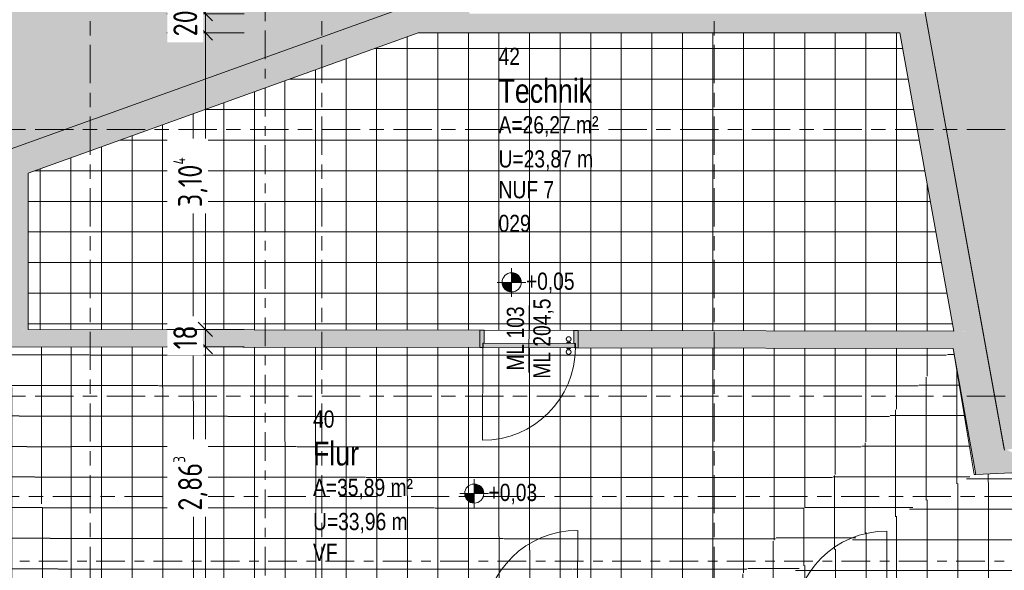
# Model space of a CAD drawing. Header units: metres. Extents: x 2 to 165, y -54 to 869.
# Tile 74 of 106: x 42.36 to 52.66, y 17.58 to 23.34. Entities that reach past the tile are written whole.
import ezdxf

# ---------------------------------------------------------------- set-up
doc = ezdxf.new("R2010")
doc.units = ezdxf.units.M
doc.linetypes.add('_Rasterlinie_', pattern=[0.75, 0.4, -0.1, 0.15, -0.1])
doc.linetypes.add('_Schnittlinie_', pattern=[0.6, 0.3, -0.1, 0.1, -0.1])
for name, color, linetype, lineweight in [('A_Bem', 7, 'Continuous', 5), ('A_Bem-100', 7, 'Continuous', 5), ('A_Geschossdecken', 7, 'Continuous', 5), ('A_Geschossdecken_Oberflächenschraffur', 7, 'Continuous', 5), ('A_Hoehenkoten', 124, 'Continuous', 5), ('A_Körper_Form', 7, 'Continuous', 5), ('A_Raster', 128, 'Continuous', 5), ('A_Raum-Txt', 16, 'Continuous', 5), ('A_Symbol-S_A', 172, 'Continuous', 5), ('A_Tuer', 128, 'Continuous', 5), ('A_Türen_Element', 128, 'Continuous', 5), ('A_Türen_Rahmen', 128, 'Continuous', 5), ('A_Wand', 244, 'Continuous', 5), ('A_Wand_Schraff', 1, 'Continuous', 5), ('A_Öffnung', 128, 'Continuous', 5)]:
    doc.layers.add(name, color=color, linetype=linetype, lineweight=lineweight)
doc.styles.add('Arial', font='arial.ttf', dxfattribs={"width": 0.8, "height": 0.18})
doc.styles.add('Arial_B', font='txt', dxfattribs={"width": 0.8, "height": 0.25})
doc.styles.add('ISOCPEUR', font='isocpeur.ttf', dxfattribs={"width": 0.8, "height": 0.25})
doc.dimstyles.new('BLB-Standard_2_5_Aussen_maskiert', dxfattribs={"dimscale": 0.3048, "dimtxt": 0.248995, "dimasz": 0.492126, "dimexe": 1.32874, "dimexo": 0.0625, "dimgap": 0.032808, "dimtad": 1, "dimdec": 1, "dimlfac": 100, "dimrnd": 0.1, "dimdsep": 46, "dimtxsty": 'ISOCPEUR', "dimblk1": 'OBLIQUE', "dimblk2": 'OBLIQUE', "dimsah": 1, "dimcen": 0.09, "dimdle": 0.164042, "dimazin": 0, "dimtfac": 1, "dimtdec": 4, "dimtix": 1, "dimtmove": 0, "dimatfit": 3, "dimfxl": 1.32874, "dimfxlon": 1, "dimtvp": 1, "dimtfill": 1, "dimtolj": 1, "dimtzin": 0, "dimarcsym": 2})
doc.dimstyles.new('BLB-Standard_2_5_Aussen_maskiert_1', dxfattribs={"dimscale": 0.3048, "dimtxt": 0.248995, "dimasz": 0.492126, "dimexe": 1.32874, "dimexo": 0.0625, "dimgap": 0.032808, "dimtad": 1, "dimrnd": 0.001, "dimzin": 0, "dimdsep": 46, "dimtxsty": 'ISOCPEUR', "dimblk1": 'OBLIQUE', "dimblk2": 'OBLIQUE', "dimsah": 1, "dimcen": 0.09, "dimdle": 0.164042, "dimazin": 0, "dimtfac": 1, "dimtdec": 4, "dimtix": 1, "dimtmove": 0, "dimatfit": 3, "dimfxl": 1.32874, "dimfxlon": 1, "dimtvp": 1, "dimtfill": 1, "dimtolj": 1, "dimtzin": 0, "dimarcsym": 2})
pattern_1 = [(0, (56.97475, -0.006), (0, 0.32), []), (90, (56.97475, -0.006), (-0.32, 2e-17), [])]
pattern_2 = [(0, (56.97275, -0.009), (0, 0.32), []), (90, (56.97275, -0.009), (-0.32, 2e-17), [])]
pattern_3 = [(0, (56.96375, -0.001), (0, 0.32), []), (90, (56.96375, -0.001), (-0.32, 2e-17), [])]
pattern_4 = [(0, (56.97475, -0.021), (0, 0.32), []), (90, (56.97475, -0.021), (-0.32, 2e-17), [])]
pattern_5 = [(0, (56.97375, -0.023), (0, 0.32), []), (90, (56.97375, -0.023), (-0.32, 2e-17), [])]
pattern_6 = [(0, (56.99575, -0.003), (0, 0.32), []), (90, (56.99575, -0.003), (-0.32, 2e-17), [])]
pattern_7 = [(0.001, (56.98475, -0.006), (-5.6e-06, 0.32), []), (90, (56.98475, -0.006), (-0.32, 2e-17), [])]
pattern_8 = [(0, (56.97275, 0), (0, 0.32), []), (90, (56.97275, 0), (-0.32, 2e-17), [])]

# ---------------------------------------------------------------- blocks, each defined once
blk = doc.blocks.new('TU DF 1 - Rahmenstock flächenbündig variabel - DL - H - 840 x 2040-8070138-AB- E0-  OK FFB')
at = {"layer": 'A_Tuer', "lineweight": 9}
h = blk.add_hatch(color=253, dxfattribs=at)
h.paths.add_polyline_path([(0.515, -0.1), (0.515, 0.1), (0.485, 0.1), (0.485, 0.055), (0.47, 0.055), (0.47, -0.1)], flags=0)
h.paths.add_polyline_path([(-0.47, -0.1), (-0.47, 0.055), (-0.485, 0.055), (-0.485, 0.1), (-0.515, 0.1), (-0.515, -0.1), (-0.514, -0.1)], flags=0)
blk.add_hatch(color=253, dxfattribs=at).paths.add_polyline_path([(0.481, 0.055), (0.481, 0.1), (-0.481, 0.1), (-0.481, 0.055), (0.266, 0.055)], flags=0)
at = {"layer": 'A_Tuer', "color": 250, "lineweight": 9}
for p, q in [((-0.435, 0.11), (-0.435, 0.1)), ((-0.435, 0.11), (-0.395, 0.11)), ((-0.425, 0.16), (-0.425, 0.11)), ((-0.295, 0.16), (-0.425, 0.16)), ((-0.425, 0.16), (-0.425, 0.11)), ((-0.295, 0.16), (-0.425, 0.16)), ((-0.405, 0.11), (-0.405, 0.14)), ((-0.405, 0.14), (-0.295, 0.14)), ((-0.405, 0.11), (-0.405, 0.14)), ((-0.405, 0.14), (-0.295, 0.14)), ((-0.395, 0.1), (-0.395, 0.11)), ((-0.295, 0.16), (-0.295, 0.14)), ((-0.295, 0.16), (-0.295, 0.14)), ((-0.515, -0.1), (-0.515, 0.1)), ((-0.435, 0.055), (-0.435, 0.045)), ((-0.395, 0.045), (-0.435, 0.045)), ((-0.425, 0.045), (-0.425, -0.005)), ((-0.425, 0.045), (-0.425, -0.005)), ((-0.405, 0.015), (-0.405, 0.045)), ((-0.405, 0.015), (-0.405, 0.045)), ((-0.295, 0.015), (-0.405, 0.015)), ((-0.295, 0.015), (-0.405, 0.015)), ((-0.395, 0.045), (-0.395, 0.055)), ((-0.295, 0.015), (-0.295, -0.005)), ((-0.295, 0.015), (-0.295, -0.005)), ((0.515, 0.1), (0.515, -0.1)), ((-0.425, -0.005), (-0.295, -0.005)), ((-0.425, -0.005), (-0.295, -0.005))]:
    blk.add_line(p, q, dxfattribs=at)
for points in [[(-0.405, 0.14), (-0.405, 0.14), (-0.405, 0.14), (-0.406, 0.141), (-0.406, 0.141), (-0.407, 0.142), (-0.407, 0.142), (-0.408, 0.143), (-0.409, 0.144), (-0.41, 0.145), (-0.411, 0.146), (-0.411, 0.146), (-0.412, 0.147), (-0.412, 0.147), (-0.413, 0.148), (-0.414, 0.149), (-0.414, 0.149), (-0.415, 0.15), (-0.416, 0.151), (-0.416, 0.151), (-0.417, 0.152), (-0.418, 0.153), (-0.418, 0.153), (-0.419, 0.154), (-0.419, 0.154), (-0.42, 0.155), (-0.421, 0.156), (-0.421, 0.156), (-0.422, 0.157), (-0.423, 0.158), (-0.423, 0.158), (-0.424, 0.159), (-0.424, 0.159), (-0.425, 0.16), (-0.425, 0.16), (-0.425, 0.16)], [(-0.405, 0.14), (-0.405, 0.14), (-0.405, 0.14), (-0.406, 0.141), (-0.406, 0.141), (-0.407, 0.142), (-0.407, 0.142), (-0.408, 0.143), (-0.409, 0.144), (-0.41, 0.145), (-0.411, 0.146), (-0.411, 0.146), (-0.412, 0.147), (-0.412, 0.147), (-0.413, 0.148), (-0.414, 0.149), (-0.414, 0.149), (-0.415, 0.15), (-0.416, 0.151), (-0.416, 0.151), (-0.417, 0.152), (-0.418, 0.153), (-0.418, 0.153), (-0.419, 0.154), (-0.419, 0.154), (-0.42, 0.155), (-0.421, 0.156), (-0.421, 0.156), (-0.422, 0.157), (-0.423, 0.158), (-0.423, 0.158), (-0.424, 0.159), (-0.424, 0.159), (-0.425, 0.16), (-0.425, 0.16), (-0.425, 0.16)], [(-0.425, -0.005), (-0.425, -0.005), (-0.425, -0.005), (-0.424, -0.004), (-0.424, -0.004), (-0.423, -0.003), (-0.423, -0.003), (-0.422, -0.002), (-0.421, -0.001), (-0.42, 0), (-0.419, 0.001), (-0.419, 0.001), (-0.418, 0.002), (-0.418, 0.002), (-0.417, 0.003), (-0.416, 0.004), (-0.416, 0.004), (-0.415, 0.005), (-0.414, 0.006), (-0.414, 0.006), (-0.413, 0.007), (-0.412, 0.008), (-0.412, 0.008), (-0.411, 0.009), (-0.411, 0.009), (-0.41, 0.01), (-0.409, 0.011), (-0.409, 0.011), (-0.408, 0.012), (-0.407, 0.013), (-0.407, 0.013), (-0.406, 0.014), (-0.406, 0.014), (-0.405, 0.015), (-0.405, 0.015), (-0.405, 0.015)], [(-0.425, -0.005), (-0.425, -0.005), (-0.425, -0.005), (-0.424, -0.004), (-0.424, -0.004), (-0.423, -0.003), (-0.423, -0.003), (-0.422, -0.002), (-0.421, -0.001), (-0.42, 0), (-0.419, 0.001), (-0.419, 0.001), (-0.418, 0.002), (-0.418, 0.002), (-0.417, 0.003), (-0.416, 0.004), (-0.416, 0.004), (-0.415, 0.005), (-0.414, 0.006), (-0.414, 0.006), (-0.413, 0.007), (-0.412, 0.008), (-0.412, 0.008), (-0.411, 0.009), (-0.411, 0.009), (-0.41, 0.01), (-0.409, 0.011), (-0.409, 0.011), (-0.408, 0.012), (-0.407, 0.013), (-0.407, 0.013), (-0.406, 0.014), (-0.406, 0.014), (-0.405, 0.015), (-0.405, 0.015), (-0.405, 0.015)]]:
    blk.add_open_spline(points, degree=3, knots=[0, 0, 0, 0, 0.083333, 0.125, 0.166667, 0.208333, 0.229167, 0.25, 0.291667, 0.333333, 0.354167, 0.375, 0.395833, 0.416667, 0.4375, 0.458333, 0.479167, 0.5, 0.520833, 0.541667, 0.5625, 0.583333, 0.604167, 0.625, 0.645833, 0.666667, 0.6875, 0.708333, 0.75, 0.770833, 0.791667, 0.833333, 0.875, 0.916667, 1, 1, 1, 1], dxfattribs=at)
at = {"layer": 'A_Türen_Element', "color": 250, "lineweight": 9}
for p, q in [((-0.481, 0.1), (0.481, 0.1)), ((-0.481, 0.055), (-0.481, 0.1)), ((0.481, 0.055), (-0.481, 0.055)), ((0.481, 0.1), (0.481, 0.055))]:
    blk.add_line(p, q, dxfattribs=at)
at = {"layer": 'A_Türen_Rahmen', "color": 250, "lineweight": 9}
for p, q in [((-0.485, 0.1), (-0.515, 0.1)), ((-0.485, 0.055), (-0.485, 0.1)), ((-0.47, 0.055), (-0.485, 0.055)), ((-0.47, -0.1), (-0.47, 0.055)), ((0.485, 0.055), (0.47, 0.055)), ((0.47, 0.055), (0.47, -0.1)), ((0.515, 0.1), (0.485, 0.1)), ((0.485, 0.1), (0.485, 0.055)), ((-0.515, -0.1), (-0.47, -0.1)), ((0.47, -0.1), (0.515, -0.1))]:
    blk.add_line(p, q, dxfattribs=at)
at = {"layer": 'A_Öffnung', "color": 250, "lineweight": 9}
blk.add_line((0.485, 0.1), (0.485, 1.07), dxfattribs=at)
blk.add_arc((0.485, 0.1), 0.97, 90, 180, dxfattribs=at)
blk = doc.blocks.new('TU DF 1 - Rahmenstock flächenbündig variabel - DL - H - 840 x 2040-8145031-AB- E0-  OK FFB')
at = {"layer": 'A_Tuer', "lineweight": 9}
h = blk.add_hatch(color=253, dxfattribs=at)
h.paths.add_polyline_path([(0.47, -0.115), (0.515, -0.115), (0.515, 0.115), (0.485, 0.115), (0.485, 0.07), (0.47, 0.07)], flags=0)
h.paths.add_polyline_path([(-0.515, -0.115), (-0.47, -0.115), (-0.47, 0.07), (-0.485, 0.07), (-0.485, 0.115), (-0.515, 0.115)], flags=0)
blk.add_hatch(color=253, dxfattribs=at).paths.add_polyline_path([(0.481, 0.07), (0.481, 0.115), (-0.481, 0.115), (-0.481, 0.07), (-0.167, 0.07)], flags=0)
at = {"layer": 'A_Tuer', "color": 250, "lineweight": 9}
for p, q in [((-0.515, -0.115), (-0.515, 0.115)), ((-0.435, 0.125), (-0.435, 0.115)), ((-0.435, 0.125), (-0.395, 0.125)), ((-0.425, 0.175), (-0.425, 0.125)), ((-0.295, 0.175), (-0.425, 0.175)), ((-0.425, 0.175), (-0.425, 0.125)), ((-0.295, 0.175), (-0.425, 0.175)), ((-0.405, 0.125), (-0.405, 0.155)), ((-0.405, 0.155), (-0.295, 0.155)), ((-0.405, 0.125), (-0.405, 0.155)), ((-0.405, 0.155), (-0.295, 0.155)), ((-0.395, 0.115), (-0.395, 0.125)), ((-0.295, 0.175), (-0.295, 0.155)), ((-0.295, 0.175), (-0.295, 0.155)), ((0.515, 0.115), (0.515, -0.115)), ((-0.435, 0.07), (-0.435, 0.06)), ((-0.395, 0.06), (-0.435, 0.06)), ((-0.425, 0.06), (-0.425, 0.01)), ((-0.425, 0.06), (-0.425, 0.01)), ((-0.425, 0.01), (-0.295, 0.01)), ((-0.425, 0.01), (-0.295, 0.01)), ((-0.405, 0.03), (-0.405, 0.06)), ((-0.405, 0.03), (-0.405, 0.06)), ((-0.295, 0.03), (-0.405, 0.03)), ((-0.295, 0.03), (-0.405, 0.03)), ((-0.395, 0.06), (-0.395, 0.07)), ((-0.295, 0.03), (-0.295, 0.01)), ((-0.295, 0.03), (-0.295, 0.01))]:
    blk.add_line(p, q, dxfattribs=at)
for points in [[(-0.405, 0.155), (-0.405, 0.155), (-0.405, 0.155), (-0.406, 0.156), (-0.406, 0.156), (-0.407, 0.157), (-0.407, 0.157), (-0.408, 0.158), (-0.409, 0.159), (-0.41, 0.16), (-0.411, 0.161), (-0.411, 0.161), (-0.412, 0.162), (-0.412, 0.162), (-0.413, 0.163), (-0.414, 0.164), (-0.414, 0.164), (-0.415, 0.165), (-0.416, 0.166), (-0.416, 0.166), (-0.417, 0.167), (-0.418, 0.168), (-0.418, 0.168), (-0.419, 0.169), (-0.419, 0.169), (-0.42, 0.17), (-0.421, 0.171), (-0.421, 0.171), (-0.422, 0.172), (-0.423, 0.173), (-0.423, 0.173), (-0.424, 0.174), (-0.424, 0.174), (-0.425, 0.175), (-0.425, 0.175), (-0.425, 0.175)], [(-0.405, 0.155), (-0.405, 0.155), (-0.405, 0.155), (-0.406, 0.156), (-0.406, 0.156), (-0.407, 0.157), (-0.407, 0.157), (-0.408, 0.158), (-0.409, 0.159), (-0.41, 0.16), (-0.411, 0.161), (-0.411, 0.161), (-0.412, 0.162), (-0.412, 0.162), (-0.413, 0.163), (-0.414, 0.164), (-0.414, 0.164), (-0.415, 0.165), (-0.416, 0.166), (-0.416, 0.166), (-0.417, 0.167), (-0.418, 0.168), (-0.418, 0.168), (-0.419, 0.169), (-0.419, 0.169), (-0.42, 0.17), (-0.421, 0.171), (-0.421, 0.171), (-0.422, 0.172), (-0.423, 0.173), (-0.423, 0.173), (-0.424, 0.174), (-0.424, 0.174), (-0.425, 0.175), (-0.425, 0.175), (-0.425, 0.175)], [(-0.425, 0.01), (-0.425, 0.01), (-0.425, 0.01), (-0.424, 0.011), (-0.424, 0.011), (-0.423, 0.012), (-0.423, 0.012), (-0.422, 0.013), (-0.421, 0.014), (-0.42, 0.015), (-0.419, 0.016), (-0.419, 0.016), (-0.418, 0.017), (-0.418, 0.017), (-0.417, 0.018), (-0.416, 0.019), (-0.416, 0.019), (-0.415, 0.02), (-0.414, 0.021), (-0.414, 0.021), (-0.413, 0.022), (-0.412, 0.023), (-0.412, 0.023), (-0.411, 0.024), (-0.411, 0.024), (-0.41, 0.025), (-0.409, 0.026), (-0.409, 0.026), (-0.408, 0.027), (-0.407, 0.028), (-0.407, 0.028), (-0.406, 0.029), (-0.406, 0.029), (-0.405, 0.03), (-0.405, 0.03), (-0.405, 0.03)], [(-0.425, 0.01), (-0.425, 0.01), (-0.425, 0.01), (-0.424, 0.011), (-0.424, 0.011), (-0.423, 0.012), (-0.423, 0.012), (-0.422, 0.013), (-0.421, 0.014), (-0.42, 0.015), (-0.419, 0.016), (-0.419, 0.016), (-0.418, 0.017), (-0.418, 0.017), (-0.417, 0.018), (-0.416, 0.019), (-0.416, 0.019), (-0.415, 0.02), (-0.414, 0.021), (-0.414, 0.021), (-0.413, 0.022), (-0.412, 0.023), (-0.412, 0.023), (-0.411, 0.024), (-0.411, 0.024), (-0.41, 0.025), (-0.409, 0.026), (-0.409, 0.026), (-0.408, 0.027), (-0.407, 0.028), (-0.407, 0.028), (-0.406, 0.029), (-0.406, 0.029), (-0.405, 0.03), (-0.405, 0.03), (-0.405, 0.03)]]:
    blk.add_open_spline(points, degree=3, knots=[0, 0, 0, 0, 0.083333, 0.125, 0.166667, 0.208333, 0.229167, 0.25, 0.291667, 0.333333, 0.354167, 0.375, 0.395833, 0.416667, 0.4375, 0.458333, 0.479167, 0.5, 0.520833, 0.541667, 0.5625, 0.583333, 0.604167, 0.625, 0.645833, 0.666667, 0.6875, 0.708333, 0.75, 0.770833, 0.791667, 0.833333, 0.875, 0.916667, 1, 1, 1, 1], dxfattribs=at)
at = {"layer": 'A_Türen_Element', "color": 250, "lineweight": 9}
for p, q in [((-0.481, 0.115), (0.481, 0.115)), ((-0.481, 0.07), (-0.481, 0.115)), ((0.481, 0.115), (0.481, 0.07)), ((0.481, 0.07), (-0.481, 0.07))]:
    blk.add_line(p, q, dxfattribs=at)
at = {"layer": 'A_Türen_Rahmen', "color": 250, "lineweight": 9}
for p, q in [((-0.485, 0.115), (-0.515, 0.115)), ((-0.485, 0.07), (-0.485, 0.115)), ((0.515, 0.115), (0.485, 0.115)), ((0.485, 0.115), (0.485, 0.07)), ((-0.47, 0.07), (-0.485, 0.07)), ((-0.47, -0.115), (-0.47, 0.07)), ((0.485, 0.07), (0.47, 0.07)), ((0.47, 0.07), (0.47, -0.115)), ((-0.515, -0.115), (-0.47, -0.115)), ((0.47, -0.115), (0.515, -0.115))]:
    blk.add_line(p, q, dxfattribs=at)
at = {"layer": 'A_Öffnung', "color": 250, "lineweight": 9}
blk.add_line((0.485, 0.115), (0.485, 1.085), dxfattribs=at)
blk.add_arc((0.485, 0.115), 0.97, 90, 180, dxfattribs=at)
blk = doc.blocks.new('TU DF 1 - Rahmenstock flächenbündig variabel - DL - H - 840 x 2000-8070515-AB- E0-  OK FFB')
at = {"layer": 'A_Tuer', "lineweight": 9}
h = blk.add_hatch(color=253, dxfattribs=at)
h.paths.add_polyline_path([(-0.515, 0.09), (-0.515, -0.09), (-0.47, -0.09), (-0.47, 0.045), (-0.485, 0.045), (-0.485, 0.09)], flags=0)
h.paths.add_polyline_path([(0.485, 0.09), (0.485, 0.045), (0.47, 0.045), (0.47, -0.09), (0.515, -0.09), (0.515, 0.09)], flags=0)
blk.add_hatch(color=253, dxfattribs=at).paths.add_polyline_path([(-0.481, 0.09), (-0.481, 0.045), (0.481, 0.045), (0.481, 0.09), (-0.426, 0.09)], flags=0)
at = {"layer": 'A_Tuer', "color": 250, "lineweight": 9}
for p, q in [((-0.425, 0.112), (-0.425, 0.1)), ((-0.424, 0.112), (-0.415, 0.112)), ((-0.415, 0.112), (-0.406, 0.112)), ((-0.405, 0.1), (-0.405, 0.112)), ((-0.515, -0.09), (-0.515, 0.09)), ((-0.435, 0.1), (-0.435, 0.09)), ((-0.435, 0.1), (-0.395, 0.1)), ((-0.435, 0.045), (-0.435, 0.035)), ((-0.395, 0.035), (-0.435, 0.035)), ((-0.425, 0.035), (-0.425, 0.023)), ((-0.415, 0.023), (-0.424, 0.023)), ((-0.406, 0.023), (-0.415, 0.023)), ((-0.405, 0.023), (-0.405, 0.035)), ((-0.395, 0.09), (-0.395, 0.1)), ((-0.395, 0.035), (-0.395, 0.045)), ((0.515, 0.09), (0.515, -0.09))]:
    blk.add_line(p, q, dxfattribs=at)
at = {"layer": 'A_Tuer', "color": 250, "lineweight": 9, "flags": 128}
for points in [[(-0.425, 0.112), (-0.426, 0.113), (-0.427, 0.113), (-0.428, 0.113), (-0.429, 0.114), (-0.429, 0.115), (-0.43, 0.115), (-0.431, 0.116), (-0.432, 0.116), (-0.432, 0.117), (-0.433, 0.118), (-0.434, 0.119), (-0.434, 0.119), (-0.435, 0.12), (-0.436, 0.121), (-0.436, 0.122), (-0.437, 0.123), (-0.437, 0.123), (-0.438, 0.124), (-0.438, 0.125), (-0.438, 0.126), (-0.439, 0.127), (-0.439, 0.128), (-0.439, 0.129), (-0.44, 0.13), (-0.44, 0.131), (-0.44, 0.132), (-0.44, 0.133), (-0.44, 0.134), (-0.44, 0.135), (-0.44, 0.136), (-0.44, 0.137), (-0.44, 0.138), (-0.44, 0.139), (-0.44, 0.14), (-0.439, 0.141), (-0.439, 0.142), (-0.439, 0.143), (-0.438, 0.144), (-0.438, 0.145), (-0.438, 0.146), (-0.437, 0.147), (-0.437, 0.147), (-0.436, 0.148), (-0.436, 0.149), (-0.435, 0.15), (-0.434, 0.151), (-0.434, 0.151), (-0.433, 0.152), (-0.432, 0.153), (-0.432, 0.154), (-0.431, 0.154), (-0.43, 0.155), (-0.429, 0.155), (-0.428, 0.156), (-0.428, 0.157), (-0.427, 0.157), (-0.426, 0.158), (-0.425, 0.158), (-0.424, 0.158), (-0.423, 0.159), (-0.422, 0.159), (-0.421, 0.159), (-0.42, 0.159), (-0.419, 0.16), (-0.418, 0.16), (-0.417, 0.16), (-0.416, 0.16), (-0.415, 0.16), (-0.415, 0.16)], [(-0.415, 0.16), (-0.414, 0.16), (-0.413, 0.16), (-0.412, 0.16), (-0.411, 0.16), (-0.41, 0.16), (-0.409, 0.159), (-0.408, 0.159), (-0.407, 0.159), (-0.406, 0.158), (-0.405, 0.158), (-0.404, 0.158), (-0.403, 0.157), (-0.403, 0.157), (-0.402, 0.156), (-0.401, 0.156), (-0.4, 0.155), (-0.399, 0.154), (-0.399, 0.154), (-0.398, 0.153), (-0.397, 0.152), (-0.396, 0.152), (-0.396, 0.151), (-0.395, 0.15), (-0.395, 0.149), (-0.394, 0.149), (-0.393, 0.148), (-0.393, 0.147), (-0.392, 0.146), (-0.392, 0.145), (-0.392, 0.144), (-0.391, 0.143), (-0.391, 0.142), (-0.391, 0.141), (-0.391, 0.14), (-0.39, 0.139), (-0.39, 0.138), (-0.39, 0.137), (-0.39, 0.136), (-0.39, 0.135), (-0.39, 0.134), (-0.39, 0.133), (-0.39, 0.132), (-0.39, 0.131), (-0.39, 0.13), (-0.391, 0.129), (-0.391, 0.128), (-0.391, 0.127), (-0.392, 0.126), (-0.392, 0.126), (-0.392, 0.125), (-0.393, 0.124), (-0.393, 0.123), (-0.394, 0.122), (-0.394, 0.121), (-0.395, 0.12), (-0.395, 0.119), (-0.396, 0.119), (-0.397, 0.118), (-0.397, 0.117), (-0.398, 0.117), (-0.399, 0.116), (-0.4, 0.115), (-0.4, 0.115), (-0.401, 0.114), (-0.402, 0.114), (-0.403, 0.113), (-0.404, 0.113), (-0.405, 0.112), (-0.405, 0.112)], [(-0.415, -0.025), (-0.416, -0.025), (-0.417, -0.025), (-0.418, -0.025), (-0.419, -0.025), (-0.42, -0.025), (-0.421, -0.024), (-0.422, -0.024), (-0.423, -0.024), (-0.424, -0.023), (-0.425, -0.023), (-0.426, -0.023), (-0.427, -0.022), (-0.427, -0.022), (-0.428, -0.021), (-0.429, -0.021), (-0.43, -0.02), (-0.431, -0.019), (-0.431, -0.019), (-0.432, -0.018), (-0.433, -0.017), (-0.434, -0.017), (-0.434, -0.016), (-0.435, -0.015), (-0.435, -0.014), (-0.436, -0.014), (-0.437, -0.013), (-0.437, -0.012), (-0.438, -0.011), (-0.438, -0.01), (-0.438, -0.009), (-0.439, -0.008), (-0.439, -0.007), (-0.439, -0.006), (-0.439, -0.005), (-0.44, -0.004), (-0.44, -0.003), (-0.44, -0.002), (-0.44, -0.001), (-0.44, 0), (-0.44, 0.001), (-0.44, 0.002), (-0.44, 0.003), (-0.44, 0.004), (-0.44, 0.005), (-0.439, 0.006), (-0.439, 0.007), (-0.439, 0.008), (-0.438, 0.009), (-0.438, 0.009), (-0.438, 0.01), (-0.437, 0.011), (-0.437, 0.012), (-0.436, 0.013), (-0.436, 0.014), (-0.435, 0.015), (-0.435, 0.016), (-0.434, 0.016), (-0.433, 0.017), (-0.433, 0.018), (-0.432, 0.018), (-0.431, 0.019), (-0.43, 0.02), (-0.43, 0.02), (-0.429, 0.021), (-0.428, 0.021), (-0.427, 0.022), (-0.426, 0.022), (-0.425, 0.023), (-0.425, 0.023)], [(-0.405, 0.023), (-0.404, 0.022), (-0.403, 0.022), (-0.402, 0.022), (-0.401, 0.021), (-0.401, 0.02), (-0.4, 0.02), (-0.399, 0.019), (-0.398, 0.019), (-0.398, 0.018), (-0.397, 0.017), (-0.396, 0.016), (-0.396, 0.016), (-0.395, 0.015), (-0.394, 0.014), (-0.394, 0.013), (-0.393, 0.012), (-0.393, 0.012), (-0.392, 0.011), (-0.392, 0.01), (-0.392, 0.009), (-0.391, 0.008), (-0.391, 0.007), (-0.391, 0.006), (-0.391, 0.005), (-0.39, 0.004), (-0.39, 0.003), (-0.39, 0.002), (-0.39, 0.001), (-0.39, 0), (-0.39, -0.001), (-0.39, -0.002), (-0.39, -0.003), (-0.39, -0.004), (-0.391, -0.005), (-0.391, -0.006), (-0.391, -0.007), (-0.391, -0.008), (-0.392, -0.009), (-0.392, -0.01), (-0.392, -0.011), (-0.393, -0.012), (-0.393, -0.012), (-0.394, -0.013), (-0.394, -0.014), (-0.395, -0.015), (-0.396, -0.016), (-0.396, -0.016), (-0.397, -0.017), (-0.398, -0.018), (-0.398, -0.019), (-0.399, -0.019), (-0.4, -0.02), (-0.401, -0.02), (-0.402, -0.021), (-0.402, -0.022), (-0.403, -0.022), (-0.404, -0.023), (-0.405, -0.023), (-0.406, -0.023), (-0.407, -0.024), (-0.408, -0.024), (-0.409, -0.024), (-0.41, -0.024), (-0.411, -0.025), (-0.412, -0.025), (-0.413, -0.025), (-0.414, -0.025), (-0.415, -0.025), (-0.415, -0.025)]]:
    blk.add_lwpolyline(points, dxfattribs=at)
at = {"layer": 'A_Türen_Element', "color": 250, "lineweight": 9}
for p, q in [((-0.481, 0.09), (0.481, 0.09)), ((-0.481, 0.045), (-0.481, 0.09)), ((0.481, 0.045), (-0.481, 0.045)), ((0.481, 0.09), (0.481, 0.045))]:
    blk.add_line(p, q, dxfattribs=at)
at = {"layer": 'A_Türen_Rahmen', "color": 250, "lineweight": 9}
for p, q in [((-0.485, 0.09), (-0.515, 0.09)), ((-0.485, 0.045), (-0.485, 0.09)), ((-0.47, 0.045), (-0.485, 0.045)), ((-0.47, -0.09), (-0.47, 0.045)), ((0.485, 0.045), (0.47, 0.045)), ((0.47, 0.045), (0.47, -0.09)), ((0.515, 0.09), (0.485, 0.09)), ((0.485, 0.09), (0.485, 0.045)), ((-0.515, -0.09), (-0.47, -0.09)), ((0.47, -0.09), (0.515, -0.09))]:
    blk.add_line(p, q, dxfattribs=at)
at = {"layer": 'A_Öffnung', "color": 250, "lineweight": 9}
blk.add_line((0.485, 0.09), (0.485, 1.06), dxfattribs=at)
blk.add_arc((0.485, 0.09), 0.97, 90, 180, dxfattribs=at)
blk = doc.blocks.new('Beschriftung Türen DL oder ML - Durchgangslichte mit Kennzeichen-6113498-AB- E0-  OK FFB')
at = {"layer": 'A_Tuer'}
blk.add_line((0, 0.00349), (0, -0.00351), dxfattribs=at)
blk = doc.blocks.new('Höhenkoten - Kreuz gefüllt-6114407-AB- E0-  OK FFB')
at = {"layer": 'A_Hoehenkoten'}
h = blk.add_hatch(color=256, dxfattribs=at)
edge = h.paths.add_edge_path(flags=0)
edge.add_line((0.001, 0.0014), (0, 0.0014))
edge.add_line((0, 0.0014), (0, 0.0024))
edge.add_arc((0, 0.0014), 0.001, 0, 90, ccw=False)
h = blk.add_hatch(color=256, dxfattribs=at)
edge = h.paths.add_edge_path(flags=0)
edge.add_line((-0.001, 0.0014), (0, 0.0014))
edge.add_line((0, 0.0014), (0, 0.0004))
edge.add_arc((0, 0.0014), 0.001, 180, 270, ccw=False)
for p, q in [((0, 0.0029), (0, -0.0001)), ((0, 0.0014), (0, 0.0024)), ((0, 0.0024), (0, 0.0014)), ((0, 0.0024), (0, 0.0014)), ((0, 0.0014), (0, 0.0024)), ((-0.0015, 0.0014), (0.0015, 0.0014)), ((-0.001, 0.0014), (0, 0.0014)), ((0, 0.0014), (-0.001, 0.0014)), ((0, 0.0014), (-0.001, 0.0014)), ((-0.001, 0.0014), (0, 0.0014)), ((0.001, 0.0014), (0, 0.0014)), ((0, 0.0014), (0, 0.0004)), ((0, 0.0004), (0, 0.0014)), ((0, 0.0014), (0.001, 0.0014)), ((0, 0.0014), (0.001, 0.0014)), ((0.001, 0.0014), (0, 0.0014)), ((0, 0.0014), (0, 0.0004)), ((0, 0.0004), (0, 0.0014))]:
    blk.add_line(p, q, dxfattribs=at)
for start, end in [(90, 180), (90, 180), (360, 90), (360, 90), (180, 270), (180, 270), (270, 0), (270, 360)]:
    blk.add_arc((0, 0.0014), 0.001, start, end, dxfattribs=at)
blk = doc.blocks.new('DIMBLOCK240-AB- E0-  OK FFB')
at = {"layer": 'A_Bem-100', "lineweight": 9}
for p, q in [((44.301, 19.92), (44.226, 19.995)), ((44.301, 19.92), (44.376, 19.845)), ((44.301, 17.057), (44.226, 17.132)), ((44.301, 17.057), (44.376, 16.982))]:
    blk.add_line(p, q, dxfattribs=at)
at = {"layer": 'A_Bem-100'}
for p, q in [((43.896, 19.92), (44.706, 19.92)), ((44.301, 19.92), (43.896, 19.92)), ((44.301, 17.057), (44.301, 19.92)), ((43.896, 17.057), (44.706, 17.057)), ((44.301, 17.057), (43.896, 17.057))]:
    blk.add_line(p, q, dxfattribs=at)
at = {"layer": 'A_Bem-100', "color": 0, "insert": (43.965, 18.204), "char_height": 0.25, "width": 0.68419, "attachment_point": 1, "rotation": 90, "line_spacing_factor": 1.149209, "style": 'ISOCPEUR', "bg_fill": 3, "box_fill_scale": 1.25, "bg_fill_color": 256, "bg_fill_true_color": 13158600, "bg_fill_transparency": 0}
blk.add_mtext('2,86\\A2\\H0.5x;\\S3^  ;\\H2x;', dxfattribs=at)
blk = doc.blocks.new('_Oblique')
at = {"color": 0, "linetype": 'ByBlock', "lineweight": -2}
blk.add_line((-0.5, -0.5), (0.5, 0.5), dxfattribs=at)
blk = doc.blocks.new('DIMBLOCK241-AB- E0-  OK FFB')
at = {"layer": 'A_Bem-100'}
for p, q in [((43.896, 20.1), (44.706, 20.1)), ((44.301, 20.1), (43.896, 20.1)), ((44.301, 19.92), (44.301, 20.1)), ((43.896, 19.92), (44.706, 19.92)), ((44.301, 19.92), (43.896, 19.92))]:
    blk.add_line(p, q, dxfattribs=at)
at = {"layer": 'A_Bem-100', "lineweight": 9}
for p, q in [((44.301, 20.1), (44.226, 20.175)), ((44.301, 20.1), (44.376, 20.025)), ((44.301, 19.92), (44.226, 19.995)), ((44.301, 19.92), (44.376, 19.845))]:
    blk.add_line(p, q, dxfattribs=at)
at = {"layer": 'A_Bem-100', "color": 0, "insert": (43.965, 19.893), "char_height": 0.25, "width": 0.28085, "attachment_point": 1, "rotation": 90, "line_spacing_factor": 1.149209, "style": 'ISOCPEUR', "bg_fill": 3, "box_fill_scale": 1.25, "bg_fill_color": 256, "bg_fill_true_color": 13158600, "bg_fill_transparency": 0}
blk.add_mtext('18', dxfattribs=at)
blk = doc.blocks.new('DIMBLOCK242-AB- E0-  OK FFB')
at = {"layer": 'A_Bem-100'}
for p, q in [((44.706, 23.203), (43.896, 23.203)), ((44.301, 20.1), (44.301, 23.203)), ((44.301, 23.203), (44.706, 23.203)), ((43.896, 20.1), (44.706, 20.1)), ((44.301, 20.1), (43.896, 20.1))]:
    blk.add_line(p, q, dxfattribs=at)
at = {"layer": 'A_Bem-100', "lineweight": 9}
for p, q in [((44.301, 23.203), (44.226, 23.278)), ((44.301, 23.203), (44.376, 23.128)), ((44.301, 20.1), (44.226, 20.175)), ((44.301, 20.1), (44.376, 20.025))]:
    blk.add_line(p, q, dxfattribs=at)
at = {"layer": 'A_Bem-100', "color": 0, "insert": (43.965, 21.379), "char_height": 0.25, "width": 0.65432, "attachment_point": 1, "rotation": 90, "line_spacing_factor": 1.149209, "style": 'ISOCPEUR', "bg_fill": 3, "box_fill_scale": 1.25, "bg_fill_color": 256, "bg_fill_true_color": 13158600, "bg_fill_transparency": 0}
blk.add_mtext('3,10\\A2\\H0.5x;\\S4^  ;\\H2x;', dxfattribs=at)
blk = doc.blocks.new('DIMBLOCK243-AB- E0-  OK FFB')
at = {"layer": 'A_Bem-100'}
for p, q in [((44.706, 23.403), (43.896, 23.403)), ((44.301, 23.203), (44.301, 23.453)), ((44.301, 23.403), (44.706, 23.403)), ((44.706, 23.203), (43.896, 23.203)), ((44.301, 23.203), (44.706, 23.203))]:
    blk.add_line(p, q, dxfattribs=at)
at = {"layer": 'A_Bem-100', "lineweight": 9}
for p, q in [((44.301, 23.403), (44.226, 23.478)), ((44.301, 23.403), (44.376, 23.328)), ((44.301, 23.203), (44.226, 23.278)), ((44.301, 23.203), (44.376, 23.128))]:
    blk.add_line(p, q, dxfattribs=at)
at = {"layer": 'A_Bem-100', "color": 0, "insert": (43.965, 23.166), "char_height": 0.25, "width": 0.32865, "attachment_point": 1, "rotation": 90, "line_spacing_factor": 1.149209, "style": 'ISOCPEUR', "bg_fill": 3, "box_fill_scale": 1.25, "bg_fill_color": 256, "bg_fill_true_color": 13158600, "bg_fill_transparency": 0}
blk.add_mtext('20', dxfattribs=at)

msp = doc.modelspace()

# ---------------------------------------------------------------- hatches: boundary and pattern name
at = {"layer": 'A_Geschossdecken', "lineweight": 9}
msp.add_hatch(color=254, dxfattribs=at).paths.add_polyline_path([(18.8619, 13.5677), (46.7053, 23.5861), (44.8997, 29.4613), (21.3269, 23.1862), (21.3882, 22.9541), (18.4743, 22.1605), (18.406, 22.4114), (16.6307, 21.9278), (18.7691, 13.9157)], flags=0)
at = {"layer": 'A_Geschossdecken_Oberflächenschraffur'}
h = msp.add_hatch(dxfattribs=at)
h.set_pattern_fill('FP_147', color=9, style=0, pattern_type=2)
h.set_pattern_definition(pattern_8)
h.paths.add_polyline_path([(52.133, 20.0827), (51.5675, 23.2033), (46.5275, 23.2033), (42.4453, 21.7345), (42.4453, 20.0998), (52.125, 20.0827)], flags=0)
h = msp.add_hatch(dxfattribs=at)
h.set_pattern_fill('FP_147', color=9, style=0, pattern_type=2)
h.set_pattern_definition(pattern_8)
h.paths.add_polyline_path([(52.133, 20.0827), (51.5675, 23.2033), (46.5275, 23.2033), (42.4453, 21.7345), (42.4453, 20.0998), (52.125, 20.0827)], flags=0)
h = msp.add_hatch(dxfattribs=at)
h.set_pattern_fill('FP_258', color=9, style=0, pattern_type=2)
h.set_pattern_definition(pattern_6)
h.paths.add_polyline_path([(42.2173, 16.9739), (42.8944, 17.0593), (42.1672, 19.9203), (42.1768, 19.3561)], flags=0)
h = msp.add_hatch(dxfattribs=at)
h.set_pattern_fill('FP_258', color=9, style=0, pattern_type=2)
h.set_pattern_definition(pattern_6)
h.paths.add_polyline_path([(42.2173, 16.9739), (42.8944, 17.0593), (42.1672, 19.9203), (42.1768, 19.3561)], flags=0)
h = msp.add_hatch(dxfattribs=at)
h.set_pattern_fill('FP_259', color=9, style=0, pattern_type=2)
h.set_pattern_definition(pattern_7)
h.paths.add_polyline_path([(42.8944, 17.0593), (42.8944, 19.919), (42.1672, 19.9203), (42.2461, 19.6099)], flags=0)
h = msp.add_hatch(dxfattribs=at)
h.set_pattern_fill('FP_259', color=9, style=0, pattern_type=2)
h.set_pattern_definition(pattern_7)
h.paths.add_polyline_path([(42.8944, 17.0593), (42.8944, 19.919), (42.1672, 19.9203), (42.2461, 19.6099)], flags=0)
h = msp.add_hatch(dxfattribs=at)
h.set_pattern_fill('FP_242', color=9, style=0, pattern_type=2)
h.set_pattern_definition(pattern_1)
h.paths.add_polyline_path([(49.4366, 17.0207), (42.8944, 19.919), (42.8944, 17.0593), (47.2716, 17.0338), (47.2723, 17.0435), (47.2817, 17.0435), (47.2823, 17.0934), (47.4119, 17.0913), (47.4115, 17.0727), (47.3018, 17.0727), (47.3018, 17.0433), (47.3117, 17.0433), (47.3117, 17.0333), (49.4354, 17.0207)], flags=0)
h = msp.add_hatch(dxfattribs=at)
h.set_pattern_fill('FP_242', color=9, style=0, pattern_type=2)
h.set_pattern_definition(pattern_1)
h.paths.add_polyline_path([(49.4366, 17.0207), (42.8944, 19.919), (42.8944, 17.0593), (47.2716, 17.0338), (47.2723, 17.0435), (47.2817, 17.0435), (47.2823, 17.0934), (47.4119, 17.0913), (47.4115, 17.0727), (47.3018, 17.0727), (47.3018, 17.0433), (47.3117, 17.0433), (47.3117, 17.0333), (49.4354, 17.0207)], flags=0)
h = msp.add_hatch(dxfattribs=at)
h.set_pattern_fill('FP_243', color=9, style=0, pattern_type=2)
h.set_pattern_definition(pattern_2)
h.paths.add_polyline_path([(48.1111, 19.8877), (48.1159, 19.8837), (48.1111, 19.8877)], flags=0)
h.paths.add_polyline_path([(48.1232, 19.8526), (48.123, 19.8512), (48.1225, 19.8517)], flags=0)
h.paths.add_polyline_path([(49.4366, 17.0207), (52.125, 19.9027), (48.1225, 19.9097), (48.1213, 19.8998), (48.1111, 19.8998), (48.1113, 19.8876), (48.1181, 19.8835), (48.1198, 19.8817), (48.1264, 19.8702), (48.1268, 19.8668), (48.1255, 19.858), (48.1181, 19.846), (48.1128, 19.8439), (48.1105, 19.8439), (48.1075, 19.8426), (48.1041, 19.8406), (48.1024, 19.8454), (48.0983, 19.8427), (48.0975, 19.842), (48.0967, 19.8417), (48.0936, 19.8421), (48.0877, 19.8452), (48.0824, 19.8509), (48.0775, 19.8637), (48.0795, 19.8749), (48.081, 19.8753), (48.0851, 19.8826), (48.0938, 19.8877), (48.0938, 19.8998), (48.0825, 19.8998), (48.0825, 19.9098), (42.8944, 19.919), (49.4354, 17.0212)], flags=0)
h.paths.add_polyline_path([(48.0877, 19.8452), (48.0877, 19.8468), (48.0872, 19.8461)], flags=0)
h.paths.add_polyline_path([(48.1024, 19.8877), (48.1033, 19.8865), (48.1045, 19.8877), (48.1025, 19.8877)], flags=0)
h.paths.add_polyline_path([(48.1004, 19.8877), (48.0981, 19.8877), (48.0981, 19.8862), (48.1004, 19.8877)], flags=0)
h.paths.add_polyline_path([(48.1, 19.8852), (48.1013, 19.8877), (48.1003, 19.8872), (48.1001, 19.8856)], flags=0)
h = msp.add_hatch(dxfattribs=at)
h.set_pattern_fill('FP_243', color=9, style=0, pattern_type=2)
h.set_pattern_definition(pattern_2)
h.paths.add_polyline_path([(48.1111, 19.8877), (48.1159, 19.8837), (48.1111, 19.8877)], flags=0)
h.paths.add_polyline_path([(48.1232, 19.8526), (48.123, 19.8512), (48.1225, 19.8517)], flags=0)
h.paths.add_polyline_path([(49.4366, 17.0207), (52.125, 19.9027), (48.1225, 19.9097), (48.1213, 19.8998), (48.1111, 19.8998), (48.1113, 19.8876), (48.1181, 19.8835), (48.1198, 19.8817), (48.1264, 19.8702), (48.1268, 19.8668), (48.1255, 19.858), (48.1181, 19.846), (48.1128, 19.8439), (48.1105, 19.8439), (48.1075, 19.8426), (48.1041, 19.8406), (48.1024, 19.8454), (48.0983, 19.8427), (48.0975, 19.842), (48.0967, 19.8417), (48.0936, 19.8421), (48.0877, 19.8452), (48.0824, 19.8509), (48.0775, 19.8637), (48.0795, 19.8749), (48.081, 19.8753), (48.0851, 19.8826), (48.0938, 19.8877), (48.0938, 19.8998), (48.0825, 19.8998), (48.0825, 19.9098), (42.8944, 19.919), (49.4354, 17.0212)], flags=0)
h.paths.add_polyline_path([(48.0877, 19.8452), (48.0877, 19.8468), (48.0872, 19.8461)], flags=0)
h.paths.add_polyline_path([(48.1024, 19.8877), (48.1033, 19.8865), (48.1045, 19.8877), (48.1025, 19.8877)], flags=0)
h.paths.add_polyline_path([(48.1004, 19.8877), (48.0981, 19.8877), (48.0981, 19.8862), (48.1004, 19.8877)], flags=0)
h.paths.add_polyline_path([(48.1, 19.8852), (48.1013, 19.8877), (48.1003, 19.8872), (48.1001, 19.8856)], flags=0)
h = msp.add_hatch(dxfattribs=at)
h.set_pattern_fill('FP_244', color=9, style=0, pattern_type=2)
h.set_pattern_definition(pattern_3)
h.paths.add_polyline_path([(49.4366, 17.0207), (52.3453, 18.583), (52.1244, 19.9021), (49.438, 17.0222)], flags=0)
h = msp.add_hatch(dxfattribs=at)
h.set_pattern_fill('FP_244', color=9, style=0, pattern_type=2)
h.set_pattern_definition(pattern_3)
h.paths.add_polyline_path([(49.4366, 17.0207), (52.3453, 18.583), (52.1244, 19.9021), (49.438, 17.0222)], flags=0)
h = msp.add_hatch(dxfattribs=at)
h.set_pattern_fill('FP_251', color=9, style=0, pattern_type=2)
h.set_pattern_definition(pattern_4)
h.paths.add_polyline_path([(54.776, 17.0207), (55.2117, 17.0207), (52.3455, 18.5821), (49.4366, 17.0207), (50.511, 17.0207), (50.5117, 17.0307), (50.521, 17.0307), (50.5214, 17.0807), (50.651, 17.0804), (50.651, 17.0607), (50.541, 17.0607), (50.541, 17.0307), (50.551, 17.0298), (50.551, 17.0207), (53.871, 17.0207), (53.8717, 17.0307), (53.881, 17.0307), (53.8814, 17.0807), (54.011, 17.0804), (54.011, 17.0607), (53.901, 17.0607), (53.901, 17.0307), (53.911, 17.0298), (53.911, 17.0207), (54.1473, 17.0207)], flags=0)
h = msp.add_hatch(dxfattribs=at)
h.set_pattern_fill('FP_251', color=9, style=0, pattern_type=2)
h.set_pattern_definition(pattern_4)
h.paths.add_polyline_path([(54.776, 17.0207), (55.2117, 17.0207), (52.3455, 18.5821), (49.4366, 17.0207), (50.511, 17.0207), (50.5117, 17.0307), (50.521, 17.0307), (50.5214, 17.0807), (50.651, 17.0804), (50.651, 17.0607), (50.541, 17.0607), (50.541, 17.0307), (50.551, 17.0298), (50.551, 17.0207), (53.871, 17.0207), (53.8717, 17.0307), (53.881, 17.0307), (53.8814, 17.0807), (54.011, 17.0804), (54.011, 17.0607), (53.901, 17.0607), (53.901, 17.0307), (53.911, 17.0298), (53.911, 17.0207), (54.1473, 17.0207)], flags=0)
h = msp.add_hatch(dxfattribs=at)
h.set_pattern_fill('FP_254', color=9, style=0, pattern_type=2)
h.set_pattern_definition(pattern_5)
h.paths.add_polyline_path([(55.2117, 17.0207), (53.1163, 18.6203), (52.3455, 18.5821), (55.1721, 17.0423)], flags=0)
h = msp.add_hatch(dxfattribs=at)
h.set_pattern_fill('FP_254', color=9, style=0, pattern_type=2)
h.set_pattern_definition(pattern_5)
h.paths.add_polyline_path([(55.2117, 17.0207), (53.1163, 18.6203), (52.3455, 18.5821), (55.1721, 17.0423)], flags=0)
at = {"layer": 'A_Körper_Form', "lineweight": 9}
msp.add_hatch(color=254, dxfattribs=at).paths.add_polyline_path([(52.6632, 18.8384), (68.1792, 21.097), (68.1792, 29.5987), (50.7167, 29.5813), (52.5234, 19.6099)], flags=0)
at = {"layer": 'A_Wand_Schraff', "lineweight": 9}
for points in [[(42.4453, 21.7345), (47.0673, 23.3975), (46.9795, 23.6848), (42.4453, 22.0533)], [(51.5675, 23.2033), (51.8724, 23.2033), (51.8361, 23.4033), (47.0656, 23.4033), (47.0673, 23.3975), (46.5275, 23.2033), (47.4115, 23.2033)], [(52.438, 20.0821), (51.8724, 23.2033), (51.5675, 23.2033), (52.133, 20.0827)], [(41.6856, 21.238), (42.4453, 21.5113), (42.4453, 22.0533), (41.7877, 21.8167)], [(42.4453, 20.0998), (42.4453, 21.5113), (42.2453, 21.4393), (42.2453, 20.1002)], [(52.3192, 18.8311), (52.6617, 18.8481), (52.4706, 19.9021), (52.125, 19.9027), (52.178, 19.6099)], [(52.3641, 18.583), (53.1223, 18.6206), (52.6764, 18.8488), (52.3192, 18.8311)]]:
    msp.add_hatch(color=253, dxfattribs=at).paths.add_polyline_path(points, flags=0)
h = msp.add_hatch(color=253, dxfattribs=at)
h.paths.add_polyline_path([(52.4706, 19.9021), (52.438, 20.0821), (48.2028, 20.0896), (48.2025, 19.9096), (52.125, 19.9027)], flags=0)
h.paths.add_polyline_path([(47.1725, 19.9114), (47.1728, 20.0914), (42.2128, 20.1002), (42.2125, 19.9202), (42.9209, 19.919)], flags=0)
h.paths.add_polyline_path([(41.1825, 19.922), (41.1828, 20.102), (38.2183, 20.1073), (36.5448, 19.9302), (40.6757, 19.9229)], flags=0)

# ---------------------------------------------------------------- linework, layer by layer
at = {"layer": 'A_Geschossdecken', "color": 253, "lineweight": 9}
for p, q in [((18.8619, 13.5677), (46.7053, 23.5861)), ((47.2178, 20.0914), (48.1578, 20.0897)), ((47.2025, 19.9114), (47.2065, 19.9114)), ((48.1685, 19.9097), (48.1725, 19.9097)), ((52.125, 19.9027), (52.3455, 18.5821)), ((52.3455, 18.5821), (52.3641, 18.583))]:
    msp.add_line(p, q, dxfattribs=at)
at = {"layer": 'A_Körper_Form', "color": 253, "lineweight": 9}
msp.add_line((50.7167, 29.5813), (52.6632, 18.8384), dxfattribs=at)
at = {"layer": 'A_Raster', "linetype": '_Rasterlinie_', "lineweight": 9}
for p, q in [((43.0942, -53.073), (43.0942, 37.0621)), ((45.5186, -53.073), (45.5186, 37.0621)), ((49.6267, -53.073), (49.6267, 37.0621)), ((15.5195, 22.1916), (88.1025, 22.1916)), ((15.5195, 19.4016), (88.1025, 19.4016)), ((88.1031, 18.3516), (15.5195, 18.3516))]:
    msp.add_line(p, q, dxfattribs=at)
at = {"layer": 'A_Symbol-S_A', "linetype": '_Schnittlinie_', "lineweight": 9}
for p, q in [((44.9268, -32.2734), (44.9268, 28.6584)), ((22.1587, 17.6759), (86.6263, 17.6759))]:
    msp.add_line(p, q, dxfattribs=at)
at = {"layer": 'A_Wand', "color": 250, "lineweight": 9}
for p, q in [((52.6617, 18.8481), (51.2636, 26.5627)), ((46.6969, 23.5831), (28.3438, 16.9794)), ((42.4453, 21.7345), (46.5275, 23.2033)), ((46.5275, 23.2033), (51.5675, 23.2033)), ((51.5675, 23.2033), (52.133, 20.0827)), ((42.4453, 20.0998), (42.4453, 21.7345)), ((47.1728, 20.0914), (42.4453, 20.0998)), ((47.1725, 19.9114), (47.1728, 20.0914)), ((48.2028, 20.0896), (48.2025, 19.9096)), ((52.133, 20.0827), (48.2028, 20.0896)), ((42.2125, 19.9202), (47.1725, 19.9114)), ((48.2025, 19.9096), (52.125, 19.9027)), ((52.125, 19.9027), (52.3641, 18.583)), ((52.3641, 18.583), (53.1223, 18.6206))]:
    msp.add_line(p, q, dxfattribs=at)

# ---------------------------------------------------------------- block references
at = {"layer": 'A_Hoehenkoten', "xscale": 99.99999999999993, "yscale": 99.99999999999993, "zscale": 99.99999999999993}
for p in [(47.5059, 20.453), (47.1144, 18.2436)]:
    msp.add_blockref('Höhenkoten - Kreuz gefüllt-6114407-AB- E0-  OK FFB', p, dxfattribs=at)
at = {"layer": 'A_Tuer', "xscale": 99.99999999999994, "yscale": 99.99999999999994, "zscale": 99.99999999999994, "rotation": 359.898700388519}
msp.add_blockref('Beschriftung Türen DL oder ML - Durchgangslichte mit Kennzeichen-6113498-AB- E0-  OK FFB', (47.6876, 20.0005), dxfattribs=at)
at = {"layer": 'A_Tuer', "color": 250, "lineweight": 9}
for name, p, rotation in [('TU DF 1 - Rahmenstock flächenbündig variabel - DL - H - 840 x 2000-8070515-AB- E0-  OK FFB', (47.6876, 20.0005), 179.8987003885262), ('TU DF 1 - Rahmenstock flächenbündig variabel - DL - H - 840 x 2040-8070138-AB- E0-  OK FFB', (47.706, 16.9309), 359.6619106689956)]:
    msp.add_blockref(name, p, dxfattribs=dict(at, rotation=rotation))
msp.add_blockref('TU DF 1 - Rahmenstock flächenbündig variabel - DL - H - 840 x 2040-8145031-AB- E0-  OK FFB', (50.946, 16.9057), dxfattribs=at)

# ---------------------------------------------------------------- texts
at = {"layer": 'A_Hoehenkoten', "char_height": 0.18, "width": 0.601593, "attachment_point": 1, "line_spacing_factor": 0.941778, "style": 'Arial'}
for s, insert in [('+0,05', (47.6552, 20.6952)), ('+0,03', (47.2637, 18.4857))]:
    msp.add_mtext(s, dxfattribs=dict(at, insert=insert))
at = {"layer": 'A_Raum-Txt', "attachment_point": 1}
for s, insert, char_height, width, style in [('42', (47.3689, 23.0469), 0.18, 0.269367, 'Arial'), ('Technik', (47.3689, 22.7215), 0.25, 1.269873, 'Arial_B'), ('A=26,27 m²', (47.3689, 22.3316), 0.18, 1.244219, 'Arial'), ('U=23,87 m', (47.3689, 21.975), 0.18, 1.180084, 'Arial'), ('NUF 7', (47.3689, 21.6524), 0.18, 0.692658, 'Arial'), ('029', (47.3689, 21.2997), 0.18, 0.40405, 'Arial'), ('40', (45.4271, 19.2531), 0.18, 0.269367, 'Arial'), ('Flur', (45.4271, 18.9276), 0.25, 0.64135, 'Arial_B'), ('A=35,89 m²', (45.4271, 18.5378), 0.18, 1.244219, 'Arial'), ('U=33,96 m', (45.4271, 18.1811), 0.18, 1.180084, 'Arial'), ('VF', (45.4271, 17.8585), 0.18, 0.307848, 'Arial')]:
    msp.add_mtext(s, dxfattribs=dict(at, insert=insert, char_height=char_height, width=width, style=style))
at = {"layer": 'A_Tuer', "char_height": 0.18, "attachment_point": 1, "rotation": 89.8987, "style": 'Arial'}
for s, insert, width in [('ML 103', (47.4539, 19.6704), 0.801687), ('ML 204,5', (47.7316, 19.5852), 1.000506)]:
    msp.add_mtext(s, dxfattribs=dict(at, insert=insert, width=width))

# ---------------------------------------------------------------- next in the draw order: dimensions: what is measured, and where the dimension line sits
at = {"layer": 'A_Bem'}
dim = msp.add_linear_dim(base=(44.3011, 19.9202), p1=(43.8961, 17.057), p2=(43.8961, 19.9202), angle=90, text='\\A1;2,86\\Q;{\\A1;{\\H0.5x;\\S3^ ;}}', dimstyle='BLB-Standard_2_5_Aussen_maskiert_1', override={"dimpost": '<>', "dimfxl": 2.863253}, dxfattribs=at)
dim.commit()
dim.dimension.update_dxf_attribs({"geometry": 'DIMBLOCK240-AB- E0-  OK FFB', "text_midpoint": (44.1411, 18.4886)})

# ---------------------------------------------------------------- next in the draw order: dimensions: what is measured, and where the dimension line sits
dim = msp.add_linear_dim(base=(44.3011, 20.0998), p1=(43.8961, 19.9202), p2=(43.8961, 20.0998), angle=90, dimstyle='BLB-Standard_2_5_Aussen_maskiert', override={"dimpost": '<>', "dimfxl": 0.179589}, dxfattribs=at)
dim.commit()
dim.dimension.update_dxf_attribs({"geometry": 'DIMBLOCK241-AB- E0-  OK FFB', "text_midpoint": (44.1661, 20.01)})

# ---------------------------------------------------------------- next in the draw order: dimensions: what is measured, and where the dimension line sits
dim = msp.add_linear_dim(base=(44.3011, 23.2033), p1=(43.8961, 20.0998), p2=(44.7061, 23.2033), angle=90, text='\\A1;3,10\\Q;{\\A1;{\\H0.5x;\\S4^ ;}}', dimstyle='BLB-Standard_2_5_Aussen_maskiert_1', override={"dimpost": '<>', "dimfxl": 3.207462}, dxfattribs=at)
dim.commit()
dim.dimension.update_dxf_attribs({"geometry": 'DIMBLOCK242-AB- E0-  OK FFB', "text_midpoint": (44.1411, 21.6515)})

# ---------------------------------------------------------------- next in the draw order: dimensions: what is measured, and where the dimension line sits
dim = msp.add_linear_dim(base=(44.3011, 23.4033), p1=(44.7061, 23.2033), p2=(44.7061, 23.4033), angle=90, dimstyle='BLB-Standard_2_5_Aussen_maskiert', override={"dimpost": '<>', "dimfxl": 0.2}, dxfattribs=at)
dim.commit()
dim.dimension.update_dxf_attribs({"geometry": 'DIMBLOCK243-AB- E0-  OK FFB', "text_midpoint": (44.1661, 23.3033)})

doc.saveas('drawing.dxf')
